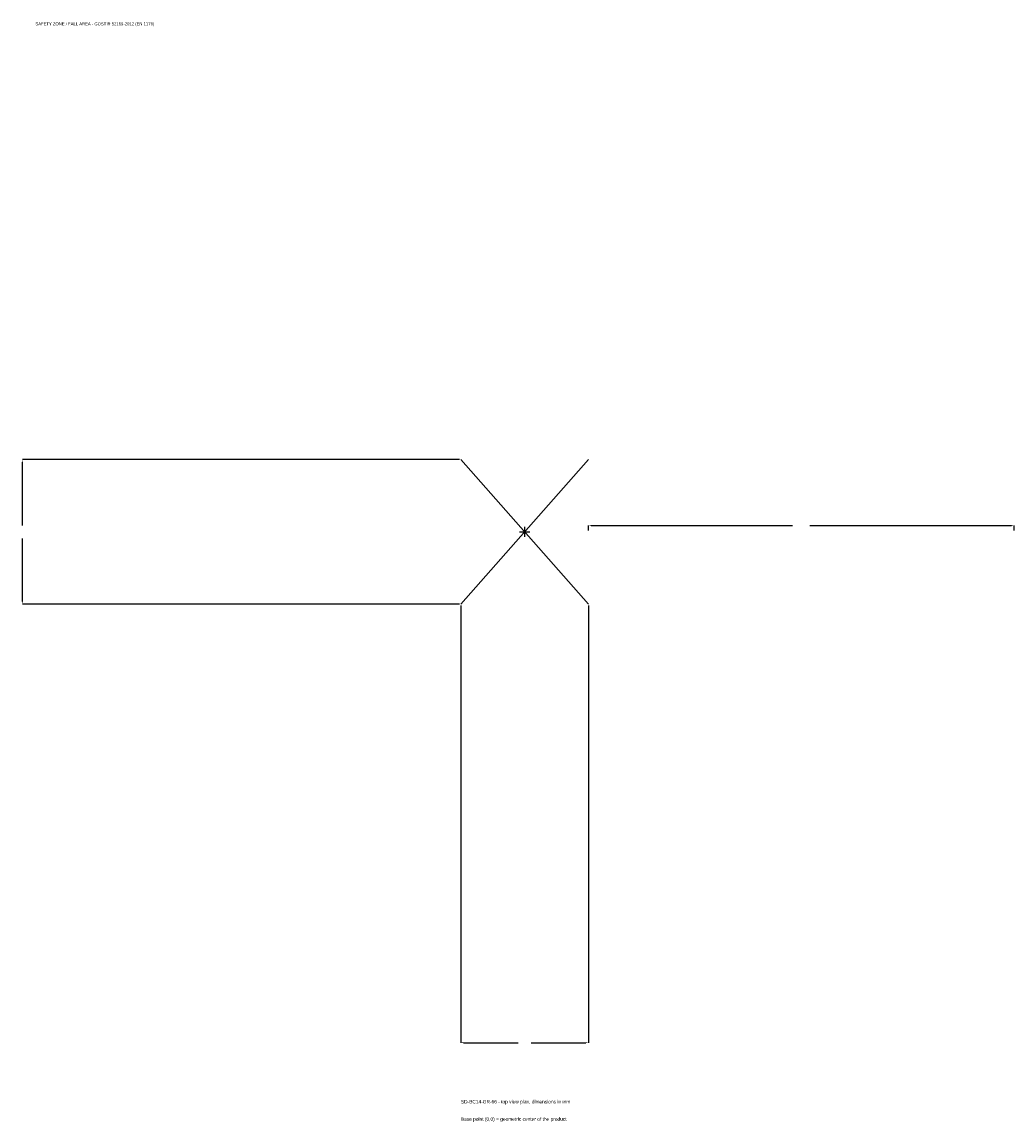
# Model space of a CAD drawing. Extents: x -1772 to 1725, y -2080 to 1798.
import ezdxf

# ---------------------------------------------------------------- set-up
doc = ezdxf.new("R2010")
doc.units = 0
for name, color, linetype in [('GP_MAF_zona_bezopasnosti', 1, 'Continuous'), ('ZSK_DANNYE', 3, 'Continuous'), ('ZSK_KONTUR', 7, 'Continuous'), ('ZSK_RAZMERY', 8, 'Continuous')]:
    doc.layers.add(name, color=color, linetype=linetype)
doc.dimstyles.new('ORION', dxfattribs={"dimtxt": 15.3, "dimasz": 9.18, "dimexe": 1.25, "dimexo": 4.59, "dimtad": 1, "dimcen": 2.5, "dimazin": 3, "dimtfac": 1, "dimtmove": 0, "dimatfit": 3})

# ---------------------------------------------------------------- blocks, each defined once
blk = doc.blocks.new('_CLOSEDFILLED')
at = {"color": 0, "linetype": 'BYBLOCK'}
blk.add_solid([(-1, 0.16), (0, 0), (-1, -0.16)], dxfattribs=at)
blk = doc.blocks.new('*D1')
for p, q in [((-225, -259.59), (-225, -1800.9)), ((225, -259.59), (225, -1800.9)), ((-215.82, -1800.9), (-22.95, -1800.9)), ((22.95, -1800.9), (215.82, -1800.9))]:
    blk.add_line(p, q)
at = {"layer": 'Defpoints'}
for p in [(-225, -255), (225, -255), (-225, -1800.9)]:
    blk.add_point(p, dxfattribs=at)
at = {"layer": 'ZSK_RAZMERY', "xscale": 9.18, "yscale": 9.18, "rotation": 180}
blk.add_blockref('_CLOSEDFILLED', (-225, -1800.9), dxfattribs=at)
at = {"layer": 'ZSK_RAZMERY', "xscale": 9.18, "yscale": 9.18}
blk.add_blockref('_CLOSEDFILLED', (225, -1800.9), dxfattribs=at)
blk = doc.blocks.new('*D2')
for p, q in [((-229.59, 255), (-1770.9, 255)), ((-1770.9, 22.95), (-1770.9, 245.82)), ((-1770.9, -245.82), (-1770.9, -22.95)), ((-229.59, -255), (-1770.9, -255))]:
    blk.add_line(p, q)
at = {"layer": 'Defpoints'}
for p in [(-225, 255), (-1770.9, -255), (-225, -255)]:
    blk.add_point(p, dxfattribs=at)
at = {"layer": 'ZSK_RAZMERY', "xscale": 9.18, "yscale": 9.18}
for p, rotation in [((-1770.9, 255), 90), ((-1770.9, -255), 270)]:
    blk.add_blockref('_CLOSEDFILLED', p, dxfattribs=dict(at, rotation=rotation))
blk = doc.blocks.new('*D3')
for p, q in [((225, 4.59), (225, 22.95)), ((234.18, 22.95), (944.4, 22.95)), ((1005.6, 22.95), (1715.82, 22.95)), ((1725, 4.59), (1725, 22.95))]:
    blk.add_line(p, q)
at = {"layer": 'Defpoints'}
for p in [(225, 22.95), (225, 0), (1725, 0)]:
    blk.add_point(p, dxfattribs=at)
at = {"layer": 'ZSK_RAZMERY', "xscale": 9.18, "yscale": 9.18, "rotation": 180}
blk.add_blockref('_CLOSEDFILLED', (225, 22.95), dxfattribs=at)
at = {"layer": 'ZSK_RAZMERY', "xscale": 9.18, "yscale": 9.18}
blk.add_blockref('_CLOSEDFILLED', (1725, 22.95), dxfattribs=at)
blk = doc.blocks.new('B1')
at = {"layer": 'ZSK_KONTUR'}
for p, q in [((-225, -255), (225, 255)), ((-225, 255), (225, -255))]:
    blk.add_line(p, q, dxfattribs=at)
at = {"layer": 'ZSK_RAZMERY'}
for p, q in [((-18, 0), (18, 0)), ((0, -18), (0, 18))]:
    blk.add_line(p, q, dxfattribs=at)
at = {"layer": 'GP_MAF_zona_bezopasnosti', "color": 1}
blk.add_text('SAFETY ZONE / FALL AREA - GOST R 52169-2012 (EN 1176)', height=10.71, dxfattribs=at).set_placement((-1725, 1785.6))
at = {"layer": 'ZSK_RAZMERY'}
dim = blk.add_linear_dim(base=(-1770.9, -255), p1=(-225, -255), p2=(-225, 255), angle=90, dimstyle='ORION', dxfattribs=at)
dim.commit()
dim.dimension.update_dxf_attribs({"geometry": '*D2', "text_midpoint": (-1770.9, 0)})
for base, p1, p2, picture, middle in [((225, 22.95), (225, 0), (1725, 0), '*D3', (975, 22.95)), ((-225, -1800.9), (-225, -255), (225, -255), '*D1', (0, -1800.9))]:
    dim = blk.add_linear_dim(base=base, p1=p1, p2=p2, dimstyle='ORION', dxfattribs=at)
    dim.commit()
    dim.dimension.update_dxf_attribs({"geometry": picture, "text_midpoint": middle})

msp = doc.modelspace()

# ---------------------------------------------------------------- block references
msp.add_blockref('B1', (0, 0))

# ---------------------------------------------------------------- texts
at = {"layer": 'ZSK_DANNYE', "color": 3}
msp.add_text('SD-BC14-GR-66 - top view plan, dimensions in mm', height=12.24, dxfattribs=at).set_placement((-225, -2015.1))
at = {"layer": 'ZSK_DANNYE', "color": 7}
msp.add_text('Base point (0,0) = geometric center of the product', height=12.24, dxfattribs=at).set_placement((-225, -2076.3))

doc.saveas('drawing.dxf')
